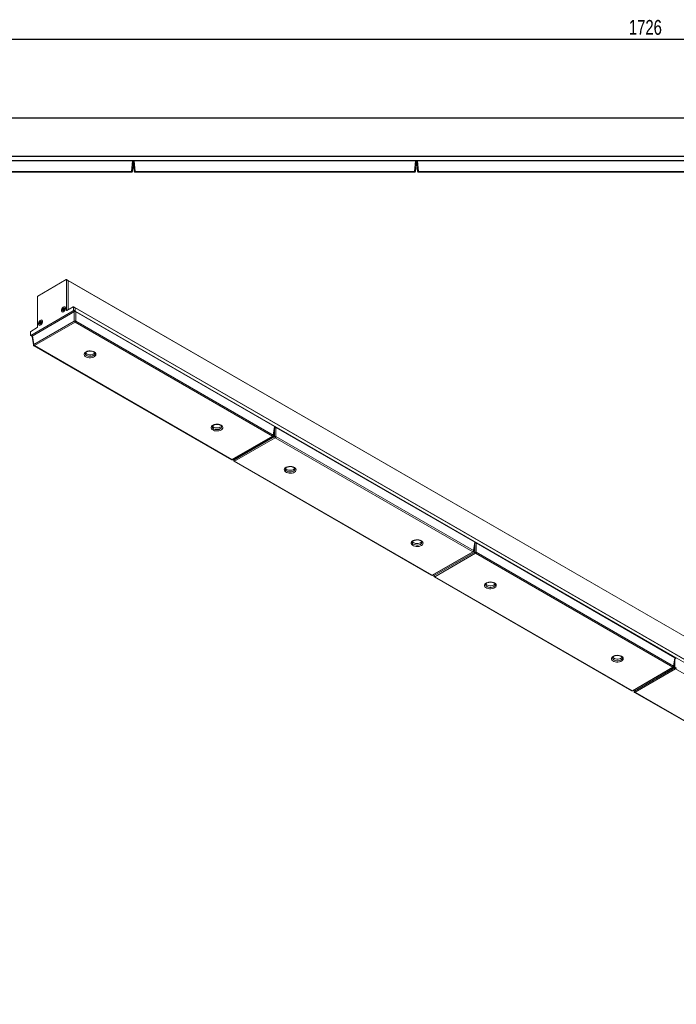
# Model space of a CAD drawing. Header units: millimetres. Extents: x 17 to 410, y 79 to 285.
# Tile 2 of 3: x 100 to 233, y 85 to 285. Entities that reach past the tile are written whole.
import ezdxf

# ---------------------------------------------------------------- set-up
doc = ezdxf.new("R2010")
doc.units = ezdxf.units.MM
doc.layers.add('SLD-0', color=179, linetype='Continuous')
doc.styles.add('SLDTEXTSTYLE0', font='TXT', dxfattribs={"width": 0.75})
doc.dimstyles.new('SLDDIMSTYLE1', dxfattribs={"dimtxt": 3, "dimasz": 3.302, "dimexe": 0, "dimexo": 0.0625, "dimgap": 0.75, "dimtad": 1, "dimdec": 1, "dimlfac": 5, "dimrnd": 1e-09, "dimzin": 12, "dimdsep": 46, "dimtxsty": 'SLDTEXTSTYLE0', "dimsah": 1, "dimcen": 0.09, "dimadec": 0, "dimazin": 3, "dimtfac": 1, "dimtdec": 1, "dimtofl": 0, "dimtmove": 0, "dimatfit": 3, "dimfxl": 1, "dimfrac": 2, "dimtolj": 1, "dimtzin": 12, "dimarcsym": 0})

# ---------------------------------------------------------------- blocks, each defined once
blk = doc.blocks.new('_D_3')
at = {"layer": 'SLD-0'}
for p, q in [((65.27, 266.03), (65.27, 282)), ((410.47, 266.03), (410.47, 282)), ((65.27, 281), (410.47, 281))]:
    blk.add_line(p, q, dxfattribs=at)
for points in [[(65.27, 281), (68.57, 280.5), (68.57, 281.51)], [(410.47, 281), (407.17, 281.51), (407.17, 280.5)]]:
    blk.add_solid(points, dxfattribs=at)
at = {"layer": 'SLD-0', "insert": (223.53, 284.87), "char_height": 3, "attachment_point": 1, "style": 'SLDTEXTSTYLE0'}
blk.add_mtext('1726', dxfattribs=at)

msp = doc.modelspace()

# ---------------------------------------------------------------- linework, layer by layer
at = {"color": 7, "linetype": 'Continuous', "lineweight": 15}
for p, q in [((65.67, 265.034), (410.07, 265.034)), ((65.67, 264.934), (410.07, 264.934)), ((65.67, 257.274), (410.07, 257.274)), ((410.07, 257.174), (65.67, 257.174)), ((65.67, 256.374), (410.07, 256.374)), ((122.87, 256.274), (65.869, 256.274)), ((122.685, 254.156), (122.87, 256.274)), ((122.87, 256.274), (123.043, 256.274)), ((123.07, 256.274), (122.884, 254.156)), ((123.096, 256.274), (123.043, 256.274)), ((123.255, 254.156), (123.07, 256.274)), ((123.096, 256.274), (123.269, 256.274)), ((123.269, 256.274), (123.454, 254.156)), ((180.27, 256.274), (123.269, 256.274)), ((180.085, 254.156), (180.27, 256.274)), ((180.27, 256.274), (180.443, 256.274)), ((180.47, 256.274), (180.284, 254.156)), ((180.669, 256.274), (180.443, 256.274)), ((180.655, 254.156), (180.47, 256.274)), ((180.669, 256.274), (180.854, 254.156)), ((237.67, 256.274), (180.669, 256.274)), ((66.054, 254.156), (122.685, 254.156)), ((122.685, 253.974), (66.054, 253.974)), ((122.685, 253.974), (122.685, 254.156)), ((123.454, 254.156), (180.085, 254.156)), ((123.454, 254.156), (123.454, 253.974)), ((180.085, 253.974), (123.454, 253.974)), ((180.085, 253.974), (180.085, 254.156)), ((180.854, 254.156), (237.485, 254.156)), ((180.854, 254.156), (180.854, 253.974)), ((237.485, 253.974), (180.854, 253.974)), ((109.476, 232.226), (103.678, 228.879)), ((109.809, 232.067), (109.526, 232.231)), ((109.547, 225.979), (109.547, 232.185)), ((109.83, 232.022), (109.547, 232.185)), ((353.336, 91.482), (109.809, 232.067)), ((109.83, 226.094), (109.83, 232.022)), ((353.357, 91.436), (109.83, 232.022)), ((103.607, 228.756), (103.607, 222.55)), ((102.263, 220.909), (110.89, 225.889)), ((102.546, 220.746), (111.173, 225.726)), ((111.103, 225.686), (102.617, 220.786)), ((108.63, 225.698), (108.659, 225.682)), ((108.732, 226.082), (108.767, 226.124)), ((108.774, 226.045), (108.732, 226.082)), ((108.748, 226.173), (108.798, 226.189)), ((108.772, 226.151), (108.748, 226.173)), ((108.806, 226.008), (108.766, 225.979)), ((108.767, 226.124), (108.809, 226.086)), ((108.772, 226.151), (108.822, 226.167)), ((108.774, 226.045), (108.809, 226.086)), ((108.822, 226.167), (108.798, 226.189)), ((108.918, 226.12), (108.798, 226.189)), ((108.836, 226.026), (108.808, 226.009)), ((108.929, 226.017), (108.809, 226.086)), ((108.82, 225.954), (108.822, 226.001)), ((108.82, 225.954), (108.877, 225.953)), ((108.822, 226.311), (108.856, 226.306)), ((108.822, 226.311), (108.836, 226.259)), ((108.943, 226.098), (108.822, 226.167)), ((108.822, 226.001), (108.878, 225.999)), ((108.836, 226.259), (108.869, 226.254)), ((108.956, 226.189), (108.836, 226.259)), ((108.856, 226.306), (108.869, 226.254)), ((108.93, 225.992), (108.866, 226.029)), ((108.989, 226.184), (108.869, 226.254)), ((108.876, 226.326), (108.891, 226.377)), ((108.876, 226.326), (108.931, 226.312)), ((108.877, 225.953), (108.878, 225.999)), ((108.891, 226.377), (108.946, 226.363)), ((108.918, 226.12), (108.943, 226.098)), ((108.944, 226.041), (108.929, 225.99)), ((108.931, 226.312), (108.946, 226.363)), ((109.051, 226.243), (108.931, 226.312)), ((108.989, 226.184), (108.956, 226.189)), ((108.985, 226.075), (108.957, 226.059)), ((108.965, 226.061), (109.008, 226.081)), ((108.998, 226.056), (108.965, 226.061)), ((108.993, 226.115), (108.969, 226.137)), ((108.969, 226.137), (109.003, 226.132)), ((108.998, 226.056), (109.042, 226.076)), ((109, 226.413), (108.999, 226.366)), ((108.999, 226.366), (108.999, 226.333)), ((109.042, 226.076), (109.008, 226.081)), ((109.011, 226.305), (109.075, 226.269)), ((109.015, 226.359), (109.054, 226.388)), ((109.015, 226.359), (109.047, 226.312)), ((109.045, 226.075), (109.042, 226.076)), ((109.046, 226.224), (109.046, 226.192)), ((109.047, 226.312), (109.086, 226.341)), ((109.049, 226.216), (109.073, 226.194)), ((109.049, 226.216), (109.055, 226.167)), ((109.088, 226.285), (109.053, 226.243)), ((109.054, 226.388), (109.086, 226.341)), ((109.055, 226.167), (109.079, 226.145)), ((109.073, 226.194), (109.079, 226.145)), ((109.079, 226.145), (109.082, 226.141)), ((109.219, 226.652), (109.19, 226.668)), ((110.89, 226.706), (109.589, 225.955)), ((111.173, 225.726), (110.89, 225.889)), ((111.223, 226.548), (110.94, 226.711)), ((110.961, 226.012), (110.961, 226.665)), ((111.244, 226.502), (110.961, 226.665)), ((110.961, 226.012), (111.244, 225.849)), ((111.103, 223.805), (111.103, 225.686)), ((354.751, 85.962), (111.223, 226.548)), ((111.244, 225.849), (111.244, 226.502)), ((354.771, 85.916), (111.244, 226.502)), ((111.244, 225.849), (354.771, 85.263)), ((111.385, 225.686), (111.385, 223.805)), ((151.691, 202.417), (111.385, 225.686)), ((102.878, 219.057), (111.103, 223.805)), ((104.21, 223.632), (104.225, 223.683)), ((104.21, 223.632), (104.264, 223.618)), ((104.225, 223.683), (104.279, 223.669)), ((104.264, 223.618), (104.279, 223.669)), ((104.333, 223.719), (104.332, 223.672)), ((104.332, 223.671), (104.332, 223.639)), ((104.348, 223.665), (104.387, 223.693)), ((104.348, 223.665), (104.38, 223.618)), ((104.38, 223.618), (104.419, 223.647)), ((104.387, 223.693), (104.419, 223.647)), ((104.552, 223.958), (104.523, 223.974)), ((111.385, 223.805), (151.429, 200.688)), ((103.565, 222.477), (102.263, 221.726)), ((111.244, 223.575), (103.019, 218.827)), ((103.963, 223.004), (103.992, 222.988)), ((104.065, 223.388), (104.1, 223.43)), ((104.107, 223.35), (104.065, 223.388)), ((104.081, 223.479), (104.131, 223.495)), ((104.105, 223.457), (104.081, 223.479)), ((104.1, 223.43), (104.142, 223.392)), ((104.139, 223.314), (104.1, 223.285)), ((104.105, 223.457), (104.156, 223.473)), ((104.107, 223.35), (104.142, 223.392)), ((104.156, 223.473), (104.131, 223.495)), ((104.251, 223.426), (104.131, 223.495)), ((104.169, 223.332), (104.141, 223.315)), ((104.262, 223.323), (104.142, 223.392)), ((104.153, 223.26), (104.155, 223.307)), ((104.153, 223.26), (104.21, 223.259)), ((104.155, 223.617), (104.189, 223.612)), ((104.155, 223.617), (104.169, 223.565)), ((104.155, 223.307), (104.211, 223.305)), ((104.276, 223.404), (104.156, 223.473)), ((104.169, 223.565), (104.202, 223.56)), ((104.289, 223.495), (104.169, 223.565)), ((104.189, 223.612), (104.202, 223.56)), ((104.263, 223.298), (104.199, 223.335)), ((104.322, 223.49), (104.202, 223.56)), ((104.21, 223.259), (104.211, 223.305)), ((104.251, 223.426), (104.276, 223.404)), ((104.277, 223.347), (104.262, 223.296)), ((104.384, 223.549), (104.264, 223.618)), ((104.322, 223.49), (104.289, 223.495)), ((104.319, 223.381), (104.29, 223.365)), ((104.298, 223.366), (104.341, 223.386)), ((104.331, 223.361), (104.298, 223.366)), ((104.326, 223.42), (104.302, 223.443)), ((104.302, 223.443), (104.336, 223.438)), ((104.331, 223.361), (104.375, 223.381)), ((104.375, 223.381), (104.341, 223.386)), ((104.344, 223.611), (104.408, 223.575)), ((104.378, 223.381), (104.375, 223.381)), ((104.379, 223.53), (104.379, 223.498)), ((104.382, 223.522), (104.406, 223.5)), ((104.382, 223.522), (104.388, 223.473)), ((104.421, 223.591), (104.386, 223.549)), ((104.388, 223.473), (104.412, 223.451)), ((104.406, 223.5), (104.412, 223.451)), ((104.412, 223.451), (104.415, 223.447)), ((151.288, 200.458), (111.244, 223.575)), ((102.193, 221.603), (102.193, 220.95)), ((102.213, 220.904), (102.496, 220.741)), ((102.263, 220.909), (102.546, 220.746)), ((102.496, 220.741), (102.558, 220.705)), ((102.559, 220.695), (102.822, 218.96)), ((102.617, 220.786), (102.878, 219.057)), ((102.919, 218.817), (142.964, 195.7)), ((103.019, 218.827), (143.064, 195.71)), ((115.284, 217.235), (115.284, 217.247)), ((141.023, 202.376), (141.023, 202.388)), ((151.429, 200.688), (151.691, 202.417)), ((151.486, 200.591), (151.749, 202.326)), ((151.973, 202.255), (151.973, 200.374)), ((192.279, 178.986), (151.973, 202.255)), ((143.064, 195.71), (151.288, 200.458)), ((143.164, 195.7), (151.388, 200.448)), ((143.466, 195.627), (151.691, 200.374)), ((151.832, 200.144), (143.607, 195.396)), ((191.876, 177.027), (151.832, 200.144)), ((151.973, 200.374), (192.017, 177.257)), ((143.366, 195.817), (143.41, 195.53)), ((143.507, 195.386), (183.551, 172.269)), ((143.607, 195.396), (183.651, 172.279)), ((155.872, 193.804), (155.872, 193.816)), ((181.611, 178.946), (181.611, 178.958)), ((192.017, 177.257), (192.279, 178.986)), ((192.074, 177.16), (192.336, 178.895)), ((192.56, 178.824), (192.56, 176.943)), ((232.867, 155.555), (192.56, 178.824)), ((183.651, 172.279), (191.876, 177.027)), ((183.751, 172.269), (191.976, 177.017)), ((184.054, 172.196), (192.279, 176.943)), ((192.42, 176.713), (184.195, 171.965)), ((232.464, 153.596), (192.42, 176.713)), ((192.56, 176.943), (232.605, 153.826)), ((183.954, 172.386), (183.997, 172.099)), ((184.095, 171.955), (224.139, 148.838)), ((184.195, 171.965), (224.239, 148.848)), ((196.46, 170.373), (196.46, 170.385)), ((222.199, 155.515), (222.199, 155.527)), ((232.605, 153.826), (232.867, 155.555)), ((232.662, 153.729), (232.924, 155.464)), ((224.239, 148.848), (232.464, 153.596)), ((224.339, 148.838), (232.564, 153.586)), ((224.642, 148.765), (232.867, 153.513)), ((233.008, 153.282), (224.783, 148.534)), ((273.052, 130.165), (233.008, 153.282)), ((224.542, 148.955), (224.585, 148.668)), ((224.683, 148.524), (264.727, 125.407)), ((224.783, 148.534), (264.827, 125.417))]:
    msp.add_line(p, q, dxfattribs=at)
at = {"color": 8, "linetype": 'Continuous', "lineweight": 15}
for p, q in [((108.774, 226.045), (108.821, 226.017)), ((108.901, 225.939), (108.877, 225.953)), ((108.923, 225.974), (108.878, 225.999)), ((108.929, 226.017), (108.915, 226)), ((108.999, 226.333), (108.946, 226.363)), ((109.09, 226.287), (109.047, 226.312)), ((109.061, 226.277), (109.051, 226.243)), ((109.051, 226.243), (109.053, 226.242)), ((109.112, 226.326), (109.086, 226.341)), ((109.547, 225.979), (109.589, 225.955)), ((111.192, 225.715), (111.173, 225.726)), ((104.332, 223.639), (104.279, 223.669)), ((104.445, 223.632), (104.419, 223.647)), ((104.107, 223.35), (104.154, 223.323)), ((104.234, 223.245), (104.21, 223.259)), ((104.256, 223.279), (104.211, 223.305)), ((104.262, 223.323), (104.248, 223.306)), ((104.423, 223.593), (104.38, 223.618)), ((104.394, 223.583), (104.384, 223.549)), ((104.384, 223.549), (104.386, 223.548)), ((102.546, 220.746), (102.565, 220.735)), ((151.691, 200.374), (151.691, 201.945)), ((151.78, 202.284), (151.745, 202.304)), ((143.432, 195.855), (143.466, 195.627)), ((192.279, 176.943), (192.279, 178.514)), ((192.368, 178.853), (192.333, 178.873)), ((184.02, 172.424), (184.054, 172.196)), ((232.867, 153.513), (232.867, 155.083)), ((232.955, 155.423), (232.921, 155.442)), ((224.608, 148.993), (224.642, 148.765))]:
    msp.add_line(p, q, dxfattribs=at)
at = {"color": 7, "linetype": 'Continuous', "lineweight": 15, "flags": 128}
for points in [[(108.486, 225.939), (108.512, 226.121), (108.585, 226.311), (108.698, 226.485), (108.837, 226.623), (108.984, 226.708), (109.122, 226.73), (109.235, 226.686), (109.309, 226.581), (109.335, 226.428), (109.309, 226.246), (109.235, 226.056), (109.122, 225.882), (108.984, 225.744), (108.837, 225.658), (108.698, 225.637), (108.585, 225.681), (108.512, 225.786), (108.486, 225.939)], [(109.032, 225.818), (108.887, 225.714), (108.746, 225.673), (108.627, 225.7), (108.546, 225.794), (108.515, 225.939), (108.536, 226.118), (108.609, 226.306), (108.722, 226.477), (108.86, 226.608), (109.006, 226.682), (109.138, 226.689), (109.24, 226.627), (109.297, 226.506), (109.302, 226.341), (109.254, 226.155), (109.16, 225.972), (109.032, 225.818)], [(108.766, 225.979), (108.747, 225.969), (108.729, 225.967), (108.714, 225.974), (108.705, 225.988), (108.702, 226.009), (108.706, 226.034), (108.717, 226.059), (108.732, 226.082)], [(108.748, 226.173), (108.738, 226.188), (108.736, 226.209), (108.74, 226.233), (108.75, 226.258), (108.766, 226.281), (108.785, 226.299), (108.804, 226.309), (108.822, 226.311)], [(108.777, 225.987), (108.772, 225.987), (108.765, 225.99), (108.76, 225.998), (108.759, 226.008), (108.761, 226.02), (108.766, 226.033), (108.774, 226.045)], [(108.798, 226.189), (108.794, 226.197), (108.792, 226.207), (108.794, 226.22), (108.8, 226.232), (108.807, 226.244), (108.817, 226.252), (108.826, 226.258), (108.836, 226.259)], [(108.822, 226.001), (108.822, 226.004), (108.821, 226.007), (108.819, 226.009), (108.817, 226.011), (108.815, 226.011), (108.812, 226.011), (108.809, 226.01), (108.806, 226.008)], [(108.929, 225.99), (108.919, 225.965), (108.903, 225.942), (108.885, 225.924), (108.865, 225.914), (108.847, 225.912), (108.832, 225.918), (108.823, 225.933), (108.82, 225.954)], [(108.878, 225.999), (108.878, 226.01), (108.875, 226.018), (108.87, 226.025), (108.864, 226.03), (108.857, 226.032), (108.848, 226.031), (108.839, 226.028), (108.836, 226.026)], [(108.893, 225.931), (108.89, 225.932), (108.883, 225.935), (108.878, 225.942), (108.877, 225.953)], [(108.891, 226.377), (108.902, 226.402), (108.917, 226.425), (108.936, 226.443), (108.956, 226.453), (108.974, 226.455), (108.988, 226.448), (108.998, 226.434), (109, 226.413)], [(108.932, 226.179), (108.926, 226.172), (108.921, 226.164), (108.916, 226.156), (108.914, 226.147), (108.912, 226.139), (108.913, 226.131), (108.915, 226.125), (108.918, 226.12)], [(108.962, 226.184), (108.948, 226.162), (108.925, 226.117)], [(108.946, 226.363), (108.951, 226.376), (108.959, 226.387), (108.968, 226.396), (108.978, 226.402), (108.987, 226.403), (108.994, 226.399), (108.999, 226.392), (109, 226.39)], [(109.073, 226.194), (109.082, 226.179), (109.085, 226.158), (109.081, 226.134), (109.07, 226.109), (109.055, 226.086), (109.036, 226.068), (109.016, 226.057), (108.998, 226.056)], [(108.999, 226.366), (108.999, 226.363), (109, 226.36), (109.001, 226.358), (109.003, 226.356), (109.006, 226.356), (109.009, 226.356), (109.012, 226.357), (109.015, 226.359)], [(108.999, 226.333), (109, 226.325), (109.002, 226.316), (109.007, 226.309), (109.013, 226.305), (109.02, 226.303), (109.029, 226.303), (109.038, 226.307), (109.047, 226.312)], [(109.054, 226.388), (109.074, 226.398), (109.092, 226.4), (109.107, 226.393), (109.116, 226.378), (109.118, 226.358), (109.114, 226.333), (109.104, 226.308), (109.088, 226.285)], [(109.086, 226.341), (109.096, 226.346), (109.105, 226.347), (109.112, 226.344), (109.116, 226.339)], [(103.819, 223.244), (103.845, 223.427), (103.918, 223.617), (104.031, 223.791), (104.17, 223.929), (104.317, 224.014), (104.456, 224.036), (104.568, 223.992), (104.642, 223.887), (104.668, 223.734), (104.642, 223.552), (104.568, 223.362), (104.456, 223.187), (104.317, 223.049), (104.17, 222.964), (104.031, 222.943), (103.918, 222.987), (103.845, 223.092), (103.819, 223.244)], [(104.365, 223.124), (104.22, 223.02), (104.079, 222.978), (103.96, 223.006), (103.879, 223.099), (103.848, 223.245), (103.869, 223.424), (103.942, 223.611), (104.055, 223.783), (104.193, 223.914), (104.339, 223.988), (104.471, 223.995), (104.573, 223.933), (104.63, 223.812), (104.635, 223.647), (104.587, 223.46), (104.493, 223.278), (104.365, 223.124)], [(104.225, 223.683), (104.235, 223.708), (104.25, 223.731), (104.269, 223.749), (104.289, 223.759), (104.307, 223.761), (104.322, 223.754), (104.331, 223.74), (104.333, 223.719)], [(104.279, 223.669), (104.284, 223.682), (104.292, 223.693), (104.301, 223.702), (104.311, 223.707), (104.32, 223.708), (104.328, 223.705), (104.332, 223.698), (104.333, 223.696)], [(104.332, 223.672), (104.332, 223.669), (104.333, 223.666), (104.335, 223.663), (104.337, 223.662), (104.339, 223.661), (104.342, 223.662), (104.345, 223.663), (104.348, 223.665)], [(104.332, 223.639), (104.333, 223.63), (104.335, 223.622), (104.34, 223.615), (104.346, 223.611), (104.353, 223.609), (104.362, 223.609), (104.371, 223.612), (104.38, 223.618)], [(104.387, 223.693), (104.407, 223.704), (104.425, 223.706), (104.44, 223.699), (104.449, 223.684), (104.451, 223.663), (104.447, 223.639), (104.437, 223.614), (104.421, 223.591)], [(104.419, 223.647), (104.429, 223.652), (104.438, 223.653), (104.446, 223.65), (104.449, 223.645)], [(104.1, 223.285), (104.08, 223.275), (104.062, 223.273), (104.047, 223.28), (104.038, 223.294), (104.035, 223.315), (104.039, 223.34), (104.05, 223.365), (104.065, 223.388)], [(104.081, 223.479), (104.071, 223.493), (104.069, 223.514), (104.073, 223.539), (104.083, 223.564), (104.099, 223.587), (104.118, 223.605), (104.137, 223.615), (104.155, 223.617)], [(104.11, 223.293), (104.105, 223.293), (104.098, 223.296), (104.093, 223.304), (104.092, 223.314), (104.094, 223.326), (104.099, 223.339), (104.107, 223.35)], [(104.131, 223.495), (104.127, 223.503), (104.125, 223.513), (104.127, 223.525), (104.133, 223.538), (104.14, 223.549), (104.15, 223.558), (104.16, 223.564), (104.169, 223.565)], [(104.155, 223.307), (104.155, 223.31), (104.154, 223.313), (104.152, 223.315), (104.15, 223.317), (104.148, 223.317), (104.145, 223.317), (104.142, 223.316), (104.139, 223.314)], [(104.262, 223.296), (104.252, 223.271), (104.236, 223.248), (104.218, 223.23), (104.198, 223.219), (104.18, 223.218), (104.165, 223.224), (104.156, 223.239), (104.153, 223.26)], [(104.211, 223.305), (104.211, 223.316), (104.208, 223.324), (104.204, 223.331), (104.197, 223.335), (104.19, 223.337), (104.181, 223.337), (104.172, 223.334), (104.169, 223.332)], [(104.226, 223.237), (104.223, 223.238), (104.216, 223.241), (104.211, 223.248), (104.21, 223.259)], [(104.265, 223.485), (104.259, 223.478), (104.254, 223.47), (104.25, 223.462), (104.247, 223.453), (104.246, 223.444), (104.246, 223.437), (104.248, 223.431), (104.251, 223.426)], [(104.283, 223.47), (104.281, 223.467), (104.258, 223.423)], [(104.406, 223.5), (104.415, 223.485), (104.418, 223.464), (104.414, 223.44), (104.403, 223.414), (104.388, 223.392), (104.369, 223.374), (104.35, 223.363), (104.331, 223.361)], [(115.133, 217.562), (115.317, 217.424), (115.437, 217.265), (115.484, 217.094), (115.455, 216.921), (115.354, 216.757), (115.184, 216.614), (114.959, 216.499), (114.691, 216.42), (114.397, 216.382), (114.097, 216.388), (113.808, 216.436), (113.549, 216.524), (113.336, 216.647), (113.183, 216.797), (113.099, 216.963), (113.09, 217.137), (113.155, 217.306), (113.292, 217.461), (113.491, 217.591), (113.74, 217.689), (114.023, 217.748), (114.322, 217.764), (114.619, 217.737), (114.895, 217.668), (115.133, 217.562)], [(113.33, 217.389), (113.354, 217.35), (113.488, 217.213), (113.68, 217.102), (113.917, 217.025), (114.182, 216.987), (114.454, 216.993), (114.714, 217.04), (114.942, 217.127), (115.12, 217.245), (115.234, 217.38)], [(140.872, 202.703), (141.056, 202.566), (141.175, 202.406), (141.222, 202.235), (141.194, 202.062), (141.092, 201.899), (140.923, 201.755), (140.697, 201.64), (140.429, 201.561), (140.136, 201.524), (139.835, 201.529), (139.546, 201.577), (139.288, 201.666), (139.075, 201.789), (138.922, 201.938), (138.838, 202.105), (138.828, 202.278), (138.894, 202.448), (139.03, 202.603), (139.229, 202.733), (139.478, 202.83), (139.761, 202.889), (140.061, 202.906), (140.358, 202.878), (140.634, 202.809), (140.872, 202.703)], [(139.069, 202.53), (139.093, 202.491), (139.226, 202.354), (139.419, 202.243), (139.656, 202.166), (139.921, 202.129), (140.193, 202.134), (140.452, 202.182), (140.68, 202.268), (140.859, 202.386), (140.972, 202.522)], [(155.721, 194.131), (155.905, 193.994), (156.025, 193.834), (156.072, 193.663), (156.043, 193.49), (155.941, 193.326), (155.772, 193.183), (155.547, 193.068), (155.279, 192.989), (154.985, 192.951), (154.685, 192.957), (154.396, 193.005), (154.137, 193.094), (153.924, 193.216), (153.771, 193.366), (153.687, 193.533), (153.678, 193.706), (153.743, 193.876), (153.88, 194.03), (154.079, 194.161), (154.327, 194.258), (154.61, 194.317), (154.91, 194.333), (155.207, 194.306), (155.483, 194.237), (155.721, 194.131)], [(153.918, 193.958), (153.942, 193.919), (154.075, 193.782), (154.268, 193.671), (154.505, 193.594), (154.77, 193.557), (155.042, 193.562), (155.302, 193.609), (155.529, 193.696), (155.708, 193.814), (155.821, 193.949)], [(181.459, 179.272), (181.644, 179.135), (181.763, 178.976), (181.81, 178.804), (181.782, 178.631), (181.68, 178.468), (181.511, 178.324), (181.285, 178.209), (181.017, 178.13), (180.724, 178.093), (180.423, 178.098), (180.134, 178.146), (179.875, 178.235), (179.663, 178.358), (179.51, 178.507), (179.426, 178.674), (179.416, 178.847), (179.482, 179.017), (179.618, 179.172), (179.817, 179.302), (180.066, 179.399), (180.349, 179.458), (180.649, 179.475), (180.946, 179.447), (181.222, 179.379), (181.459, 179.272)], [(179.657, 179.099), (179.681, 179.06), (179.814, 178.923), (180.007, 178.812), (180.244, 178.735), (180.509, 178.698), (180.781, 178.703), (181.04, 178.751), (181.268, 178.837), (181.447, 178.956), (181.56, 179.091)], [(196.309, 170.7), (196.493, 170.563), (196.613, 170.403), (196.66, 170.232), (196.631, 170.059), (196.529, 169.895), (196.36, 169.752), (196.135, 169.637), (195.867, 169.558), (195.573, 169.52), (195.272, 169.526), (194.984, 169.574), (194.725, 169.663), (194.512, 169.785), (194.359, 169.935), (194.275, 170.102), (194.265, 170.275), (194.331, 170.445), (194.468, 170.599), (194.667, 170.73), (194.915, 170.827), (195.198, 170.886), (195.498, 170.902), (195.795, 170.875), (196.071, 170.806), (196.309, 170.7)], [(194.506, 170.527), (194.53, 170.488), (194.663, 170.351), (194.856, 170.24), (195.093, 170.163), (195.358, 170.126), (195.63, 170.131), (195.89, 170.179), (196.117, 170.265), (196.296, 170.383), (196.409, 170.518)], [(222.047, 155.841), (222.232, 155.704), (222.351, 155.545), (222.398, 155.373), (222.37, 155.2), (222.268, 155.037), (222.099, 154.893), (221.873, 154.778), (221.605, 154.7), (221.312, 154.662), (221.011, 154.667), (220.722, 154.716), (220.463, 154.804), (220.251, 154.927), (220.098, 155.076), (220.014, 155.243), (220.004, 155.417), (220.07, 155.586), (220.206, 155.741), (220.405, 155.871), (220.654, 155.969), (220.937, 156.027), (221.237, 156.044), (221.534, 156.017), (221.81, 155.948), (222.047, 155.841)], [(220.245, 155.669), (220.269, 155.629), (220.402, 155.492), (220.595, 155.381), (220.832, 155.304), (221.097, 155.267), (221.369, 155.272), (221.628, 155.32), (221.856, 155.406), (222.035, 155.525), (222.148, 155.66)]]:
    msp.add_lwpolyline(points, dxfattribs=at)
at = {"color": 8, "linetype": 'Continuous', "lineweight": 15, "flags": 128}
for points in [[(108.929, 226.017), (108.935, 226.013), (108.936, 226.012)], [(104.262, 223.323), (104.268, 223.319), (104.269, 223.318)], [(113.284, 217.233), (113.29, 217.176), (113.354, 217.023), (113.488, 216.886), (113.68, 216.775), (113.917, 216.698), (114.182, 216.661), (114.454, 216.666), (114.714, 216.714), (114.942, 216.8), (115.12, 216.918), (115.237, 217.06), (115.284, 217.215), (115.284, 217.235)], [(139.023, 202.374), (139.028, 202.317), (139.093, 202.165), (139.226, 202.028), (139.419, 201.916), (139.656, 201.839), (139.921, 201.802), (140.193, 201.808), (140.452, 201.855), (140.68, 201.941), (140.859, 202.06), (140.976, 202.202), (141.022, 202.357), (141.023, 202.376)], [(153.872, 193.802), (153.877, 193.745), (153.942, 193.592), (154.075, 193.455), (154.268, 193.344), (154.505, 193.267), (154.77, 193.23), (155.042, 193.235), (155.302, 193.283), (155.529, 193.369), (155.708, 193.488), (155.825, 193.63), (155.872, 193.784), (155.872, 193.804)], [(179.611, 178.943), (179.616, 178.887), (179.681, 178.734), (179.814, 178.597), (180.007, 178.486), (180.244, 178.409), (180.509, 178.371), (180.781, 178.377), (181.04, 178.424), (181.268, 178.51), (181.447, 178.629), (181.564, 178.771), (181.61, 178.926), (181.611, 178.946)], [(194.46, 170.371), (194.465, 170.314), (194.53, 170.162), (194.663, 170.024), (194.856, 169.913), (195.093, 169.836), (195.358, 169.799), (195.63, 169.804), (195.89, 169.852), (196.117, 169.938), (196.296, 170.057), (196.413, 170.199), (196.46, 170.354), (196.46, 170.373)], [(220.199, 155.512), (220.204, 155.456), (220.269, 155.303), (220.402, 155.166), (220.595, 155.055), (220.832, 154.978), (221.097, 154.94), (221.369, 154.946), (221.628, 154.993), (221.856, 155.08), (222.035, 155.198), (222.152, 155.34), (222.198, 155.495), (222.199, 155.515)]]:
    msp.add_lwpolyline(points, dxfattribs=at)
at = {"color": 7, "linetype": 'Continuous', "lineweight": 15}
for centre, radius, start, end in [((122.785, 254.733), 0.585, 260.19725, 279.80275), ((122.685, 254.174), 0.2, 270, 355), ((123.354, 254.733), 0.585, 260.19725, 279.80275), ((123.454, 254.174), 0.2, 185, 270), ((180.185, 254.733), 0.585, 260.19725, 279.80275), ((180.085, 254.174), 0.2, 270, 355), ((180.754, 254.733), 0.585, 260.19725, 279.80275), ((180.854, 254.174), 0.2, 185, 270), ((109.504, 232.192), 0.0437, 350.78596, 129.20329), ((109.781, 232.027), 0.0493, 353.70115, 54.98667), ((103.761, 228.749), 0.154, 122.60548, 177.39452), ((108.753, 226.14), 0.0221, 312.00214, 28.88879), ((108.764, 226.135), 0.0663, 312.00214, 28.88879), ((108.853, 226.33), 0.0242, 277.5986, 349.41304), ((108.859, 226.326), 0.0727, 277.5986, 349.41304), ((108.934, 226.157), 0.04, 246.39099, 329.93468), ((108.955, 226.159), 0.0306, 88.37942, 138.39124), ((108.959, 226.135), 0.04, 246.39099, 329.93468), ((108.968, 226.036), 0.0242, 97.5986, 169.41304), ((108.931, 226.155), 0.0425, 334.36533, 53.84159), ((109.005, 226.044), 0.0366, 85.2321, 122.26071), ((108.98, 226.256), 0.0727, 277.5986, 349.41304), ((108.971, 226.155), 0.0349, 12.2447, 57.94212), ((108.957, 226.151), 0.0492, 337.48739, 13.66363), ((109.068, 226.227), 0.0221, 132.00214, 208.88879), ((109.081, 226.19), 0.035, 177.4737, 221.95505), ((109.573, 225.975), 0.0262, 170.78596, 309.20329), ((110.918, 226.672), 0.0437, 350.78596, 129.20329), ((110.807, 226.019), 0.154, 302.60548, 357.39452), ((111.09, 225.855), 0.154, 302.60548, 357.39452), ((111.195, 226.507), 0.0493, 353.70115, 54.98667), ((111.196, 226.508), 0.048, 352.74417, 55.94365), ((104.186, 223.636), 0.0242, 277.5986, 349.41304), ((111.244, 223.466), 0.368, 67.47874, 112.52126), ((111.412, 223.836), 0.311, 185.689, 237.19914), ((111.075, 223.836), 0.311, 302.80086, 354.311), ((102.346, 221.596), 0.154, 122.60548, 177.39452), ((103.515, 222.555), 0.0922, 302.60548, 357.39452), ((104.086, 223.446), 0.0221, 312.00214, 28.88879), ((104.098, 223.441), 0.0663, 312.00214, 28.88879), ((104.193, 223.632), 0.0727, 277.5986, 349.41304), ((104.268, 223.463), 0.04, 246.39099, 329.93468), ((104.288, 223.465), 0.0306, 88.37942, 138.39124), ((104.292, 223.44), 0.04, 246.39099, 329.93468), ((104.301, 223.342), 0.0242, 97.5986, 169.41304), ((104.264, 223.461), 0.0425, 334.36533, 53.84159), ((104.338, 223.35), 0.0366, 85.2321, 122.26071), ((104.313, 223.562), 0.0727, 277.5986, 349.41304), ((104.304, 223.461), 0.0349, 12.2447, 57.94212), ((104.29, 223.456), 0.0492, 337.48739, 13.66363), ((104.401, 223.533), 0.0221, 132.00214, 208.88879), ((104.414, 223.496), 0.035, 177.4737, 221.95505), ((102.236, 220.943), 0.0437, 170.78596, 309.20329), ((102.517, 220.787), 0.0503, 245.69288, 305.61758), ((103.019, 218.99), 0.2, 188.61629, 240.00269), ((103.188, 219.088), 0.311, 185.689, 237.19914), ((151.12, 200.719), 0.311, 302.80086, 354.311), ((151.288, 200.621), 0.2, 299.99731, 351.38371), ((151.832, 200.035), 0.368, 67.47874, 112.52126), ((152, 200.405), 0.311, 185.689, 237.19914), ((151.663, 200.405), 0.311, 302.80086, 354.311), ((143.064, 195.873), 0.2, 240.00269, 299.99731), ((143.607, 195.559), 0.2, 188.61629, 240.00269), ((143.776, 195.657), 0.311, 185.689, 237.19914), ((191.708, 177.288), 0.311, 302.80086, 354.311), ((191.876, 177.19), 0.2, 299.99731, 351.38371), ((192.42, 176.604), 0.368, 67.47874, 112.52126), ((192.588, 176.974), 0.311, 185.689, 237.19914), ((192.251, 176.974), 0.311, 302.80086, 354.311), ((183.651, 172.442), 0.2, 240.00269, 299.99731), ((184.195, 172.129), 0.2, 188.61629, 240.00269), ((184.364, 172.226), 0.311, 185.689, 237.19914), ((232.295, 153.857), 0.311, 302.80086, 354.311), ((232.464, 153.759), 0.2, 299.99731, 351.38371), ((233.008, 153.173), 0.368, 67.47874, 112.52126), ((233.176, 153.543), 0.311, 185.689, 237.19914), ((232.839, 153.543), 0.311, 302.80086, 354.311), ((224.239, 149.012), 0.2, 240.00269, 299.99731), ((224.783, 148.698), 0.2, 188.61629, 240.00269), ((224.952, 148.796), 0.311, 185.689, 237.19914)]:
    msp.add_arc(centre, radius, start, end, dxfattribs=at)
at = {"color": 8, "linetype": 'Continuous', "lineweight": 15}
for centre, radius, start, end in [((108.85, 226.083), 0.103, 320.0539, 335.97553), ((108.901, 226.069), 0.051, 331.83046, 34.77145), ((104.183, 223.388), 0.103, 320.0539, 335.97553), ((104.234, 223.375), 0.051, 331.83046, 34.77145), ((102.925, 218.965), 0.103, 116.62252, 182.65244), ((102.961, 218.905), 0.0969, 244.41317, 306.89728), ((151.346, 200.538), 0.0995, 234.01818, 294.67136), ((151.379, 200.594), 0.106, 358.43542, 62.28962), ((143.005, 195.791), 0.0995, 245.32864, 305.98182), ((143.122, 195.791), 0.0995, 234.01818, 294.67136), ((143.513, 195.534), 0.103, 116.62252, 182.65244), ((143.549, 195.474), 0.0969, 244.41317, 306.89728), ((191.934, 177.107), 0.0995, 234.01818, 294.67136), ((191.967, 177.163), 0.106, 358.43542, 62.28962), ((183.593, 172.36), 0.0995, 245.32864, 305.98182), ((183.71, 172.36), 0.0995, 234.01818, 294.67136), ((184.101, 172.103), 0.103, 116.62252, 182.65244), ((184.137, 172.043), 0.0969, 244.41317, 306.89728), ((232.555, 153.732), 0.106, 358.43542, 62.28962), ((232.522, 153.677), 0.0995, 234.01818, 294.67136), ((224.181, 148.929), 0.0995, 245.32864, 305.98182), ((224.298, 148.929), 0.0995, 234.01818, 294.67136), ((224.689, 148.672), 0.103, 116.62252, 182.65244), ((224.725, 148.612), 0.0969, 244.41317, 306.89728)]:
    msp.add_arc(centre, radius, start, end, dxfattribs=at)
at = {"color": 7, "linetype": 'Continuous', "lineweight": 15}
for centre, major_axis, ratio, start_param, end_param in [((111.244, 225.603), (0.2, 0), 0.5816896, 0.7891963, 2.3523964), ((102.76, 220.705), (0.202, 0), 0.5729191, 2.3599926, 3.228188), ((151.548, 202.336), (0.202, 0), 0.5729191, 6.1965899, 7.0647854), ((151.832, 202.172), (0.2, 0), 0.5816896, 0.7891963, 2.0418656), ((192.136, 178.905), (0.202, 0), 0.5729191, 6.1965899, 7.0647854), ((192.42, 178.741), (0.2, 0), 0.5816896, 0.7891963, 1.9384894), ((232.724, 155.474), (0.202, 0), 0.5729191, 6.1965899, 7.0647854), ((233.008, 155.31), (0.2, 0), 0.5816896, 0.7891963, 2.0418656)]:
    msp.add_ellipse(centre, major_axis=major_axis, ratio=ratio, start_param=start_param, end_param=end_param, dxfattribs=at)
for points, knots in [([(108.969, 226.137), (108.968, 226.139), (108.966, 226.143), (108.961, 226.151), (108.955, 226.159), (108.949, 226.166), (108.943, 226.172), (108.938, 226.175), (108.935, 226.177), (108.933, 226.178), (108.932, 226.179), (108.932, 226.179), (108.932, 226.179), (108.932, 226.179)], [0, 0, 0, 0, 0.1675355, 0.3067673, 0.4995123, 0.6522265, 0.7595672, 0.8831135, 0.9424224, 0.9830731, 0.9945333, 0.9979863, 1, 1, 1, 1]), ([(109.003, 226.132), (109.007, 226.131), (109.016, 226.131), (109.031, 226.136), (109.047, 226.144), (109.057, 226.153), (109.062, 226.157)], [0, 0, 0, 0, 0.25000484, 0.49998509, 0.74936901, 1, 1, 1, 1]), ([(104.302, 223.443), (104.301, 223.445), (104.299, 223.449), (104.294, 223.457), (104.288, 223.465), (104.282, 223.472), (104.276, 223.477), (104.271, 223.481), (104.268, 223.483), (104.266, 223.484), (104.266, 223.485), (104.265, 223.485), (104.265, 223.485), (104.265, 223.485)], [0, 0, 0, 0, 0.1675355, 0.3067673, 0.4995123, 0.6522265, 0.7595672, 0.8831135, 0.9424224, 0.9830731, 0.9945333, 0.9979863, 1, 1, 1, 1]), ([(104.336, 223.438), (104.34, 223.437), (104.349, 223.437), (104.364, 223.442), (104.38, 223.45), (104.39, 223.459), (104.395, 223.463)], [0, 0, 0, 0, 0.25000484, 0.49998509, 0.74936901, 1, 1, 1, 1]), ([(113.287, 217.234), (113.289, 217.261), (113.292, 217.315), (113.355, 217.415), (113.473, 217.52), (113.648, 217.614), (113.862, 217.684), (114.103, 217.725), (114.357, 217.732), (114.606, 217.705), (114.83, 217.648), (114.965, 217.59), (115.025, 217.556), (115.033, 217.552)], [0, 0, 0, 0, 0.09784775, 0.19291195, 0.29528099, 0.3939761, 0.49265048, 0.59223025, 0.69251419, 0.79296754, 0.8928416, 0.98597716, 1, 1, 1, 1]), ([(115.033, 217.552), (115.059, 217.535), (115.137, 217.487), (115.225, 217.4), (115.277, 217.311), (115.279, 217.263), (115.28, 217.243)], [0, 0, 0, 0, 0.158879, 0.4618846, 0.7663713, 1, 1, 1, 1]), ([(139.026, 202.376), (139.027, 202.403), (139.031, 202.457), (139.093, 202.556), (139.212, 202.662), (139.387, 202.756), (139.601, 202.826), (139.842, 202.866), (140.096, 202.874), (140.345, 202.847), (140.569, 202.79), (140.704, 202.731), (140.764, 202.698), (140.772, 202.693)], [0, 0, 0, 0, 0.0978477, 0.1929119, 0.295281, 0.3939761, 0.4926505, 0.5922303, 0.6925142, 0.7929675, 0.8928416, 0.9859772, 1, 1, 1, 1]), ([(140.772, 202.693), (140.798, 202.677), (140.875, 202.629), (140.964, 202.541), (141.016, 202.453), (141.018, 202.405), (141.019, 202.384)], [0, 0, 0, 0, 0.158879, 0.4618846, 0.7663713, 1, 1, 1, 1]), ([(153.875, 193.803), (153.877, 193.831), (153.88, 193.884), (153.943, 193.984), (154.061, 194.09), (154.236, 194.183), (154.45, 194.253), (154.691, 194.294), (154.945, 194.301), (155.194, 194.275), (155.418, 194.217), (155.553, 194.159), (155.613, 194.125), (155.621, 194.121)], [0, 0, 0, 0, 0.09784775, 0.19291195, 0.29528099, 0.3939761, 0.49265048, 0.59223025, 0.69251419, 0.79296754, 0.8928416, 0.98597716, 1, 1, 1, 1]), ([(155.621, 194.121), (155.647, 194.104), (155.725, 194.056), (155.813, 193.969), (155.865, 193.88), (155.867, 193.833), (155.868, 193.812)], [0, 0, 0, 0, 0.158879, 0.4618846, 0.7663713, 1, 1, 1, 1]), ([(179.614, 178.945), (179.615, 178.972), (179.618, 179.026), (179.681, 179.126), (179.8, 179.231), (179.975, 179.325), (180.189, 179.395), (180.43, 179.435), (180.683, 179.443), (180.933, 179.416), (181.157, 179.359), (181.292, 179.3), (181.352, 179.267), (181.359, 179.262)], [0, 0, 0, 0, 0.09784775, 0.19291195, 0.29528099, 0.3939761, 0.49265048, 0.59223025, 0.69251419, 0.79296754, 0.8928416, 0.98597716, 1, 1, 1, 1]), ([(181.359, 179.262), (181.386, 179.246), (181.463, 179.198), (181.552, 179.11), (181.604, 179.022), (181.606, 178.974), (181.607, 178.953)], [0, 0, 0, 0, 0.158879, 0.4618846, 0.7663713, 1, 1, 1, 1]), ([(194.463, 170.372), (194.465, 170.4), (194.468, 170.453), (194.531, 170.553), (194.649, 170.659), (194.824, 170.753), (195.038, 170.822), (195.279, 170.863), (195.533, 170.87), (195.782, 170.844), (196.006, 170.786), (196.141, 170.728), (196.201, 170.694), (196.209, 170.69)], [0, 0, 0, 0, 0.0978477, 0.1929119, 0.295281, 0.3939761, 0.4926505, 0.5922303, 0.6925142, 0.7929675, 0.8928416, 0.9859772, 1, 1, 1, 1]), ([(196.209, 170.69), (196.235, 170.673), (196.313, 170.626), (196.401, 170.538), (196.453, 170.449), (196.455, 170.402), (196.456, 170.381)], [0, 0, 0, 0, 0.158879, 0.4618846, 0.7663713, 1, 1, 1, 1]), ([(220.202, 155.514), (220.203, 155.541), (220.206, 155.595), (220.269, 155.695), (220.388, 155.8), (220.563, 155.894), (220.777, 155.964), (221.018, 156.004), (221.271, 156.012), (221.521, 155.985), (221.745, 155.928), (221.88, 155.869), (221.94, 155.836), (221.947, 155.831)], [0, 0, 0, 0, 0.0978477, 0.1929119, 0.295281, 0.3939761, 0.4926505, 0.5922303, 0.6925142, 0.7929675, 0.8928416, 0.9859772, 1, 1, 1, 1]), ([(221.947, 155.831), (221.974, 155.815), (222.051, 155.767), (222.14, 155.679), (222.192, 155.591), (222.194, 155.543), (222.195, 155.522)], [0, 0, 0, 0, 0.158879, 0.4618846, 0.7663713, 1, 1, 1, 1])]:
    msp.add_open_spline(points, degree=3, knots=knots, dxfattribs=at)
at = {"color": 8, "linetype": 'Continuous', "lineweight": 15}
for points in [[(109.007, 226.08), (109.007, 226.084), (109.007, 226.093), (109.002, 226.105), (108.996, 226.111), (108.993, 226.115)], [(104.341, 223.386), (104.34, 223.39), (104.34, 223.399), (104.335, 223.411), (104.329, 223.417), (104.326, 223.42)]]:
    msp.add_open_spline(points, degree=3, knots=[0, 0, 0, 0, 0.2268683, 0.61247, 1, 1, 1, 1], dxfattribs=at)

# ---------------------------------------------------------------- dimensions: what is measured, and where the dimension line sits
at = {"layer": 'SLD-0'}
dim = msp.add_linear_dim(base=(410.47, 281.003), p1=(65.27, 265.034), p2=(410.47, 265.034), dimstyle='SLDDIMSTYLE1', dxfattribs=at)
dim.commit()
dim.dimension.update_dxf_attribs({"geometry": '_D_3', "text_midpoint": (227.961, 281.003), "dimtype": 160})

doc.saveas('drawing.dxf')
